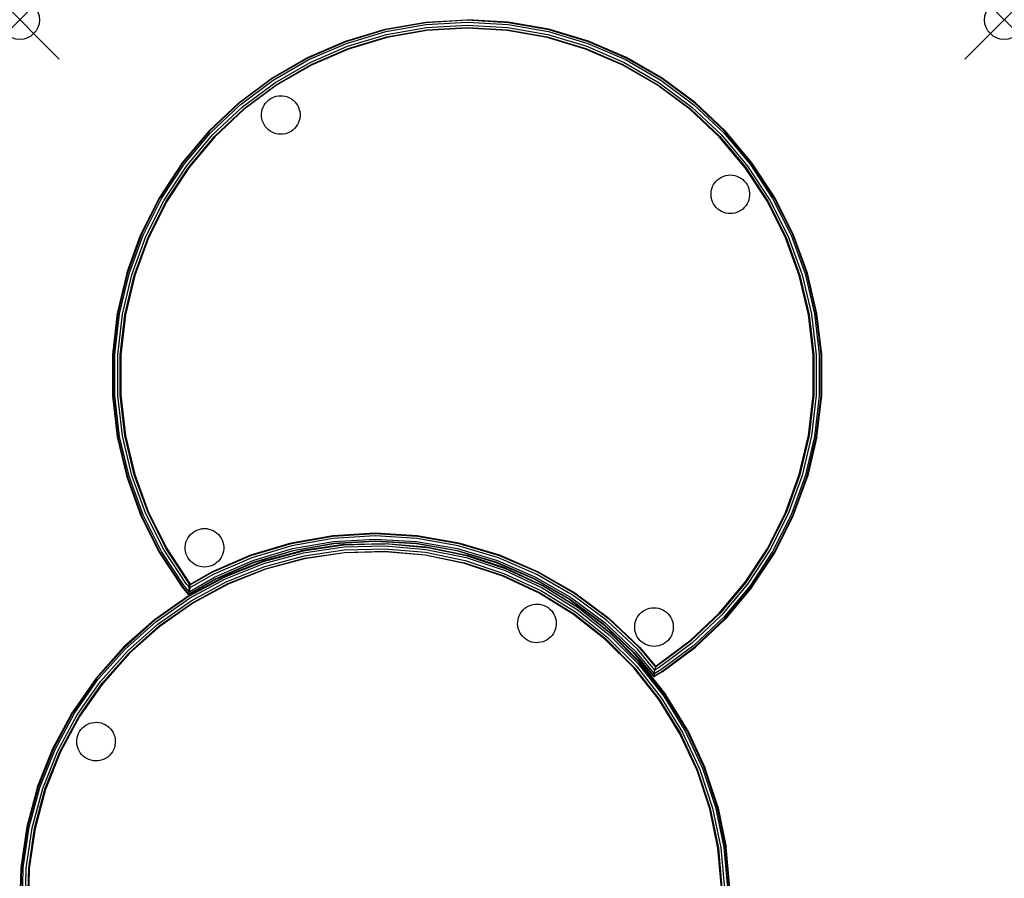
# Model space of a CAD drawing. Header units: inches. Extents: x 0 to 24.9, y -87.9 to 0.
# Tile 4 of 4: x 0 to 24.9, y -21.7 to 0. Entities that reach past the tile are written whole.
import ezdxf

# ---------------------------------------------------------------- set-up
doc = ezdxf.new("R2010")
doc.units = ezdxf.units.IN
doc.header["$MEASUREMENT"] = 0
doc.header["$PDMODE"] = 35
doc.header["$PDSIZE"] = 1
doc.layers.add('A-FURN-P-ST', color=2, linetype='Continuous')

msp = doc.modelspace()

# ---------------------------------------------------------------- linework, layer by layer
at = {"layer": 'A-FURN-P-ST', "lineweight": -3}
for p, q in [((10.29, -0.061), (11.335, 0)), ((12.38, -0.061), (11.335, 0)), ((8.257, -0.543), (9.259, -0.243)), ((9.259, -0.243), (10.29, -0.061)), ((10.292, -0.076), (9.263, -0.257)), ((9.274, -0.302), (10.297, -0.121)), ((9.291, -0.376), (10.306, -0.197)), ((11.335, -0.015), (10.292, -0.076)), ((10.297, -0.121), (11.335, -0.061)), ((10.306, -0.197), (11.335, -0.137)), ((10.313, -0.258), (11.335, -0.198)), ((11.335, -0.214), (10.315, -0.273)), ((12.378, -0.076), (11.335, -0.015)), ((11.335, -0.061), (12.373, -0.121)), ((11.335, -0.137), (12.364, -0.197)), ((11.335, -0.198), (12.357, -0.258)), ((12.355, -0.273), (11.335, -0.214)), ((12.364, -0.197), (13.379, -0.376)), ((12.373, -0.121), (13.396, -0.302)), ((13.407, -0.257), (12.378, -0.076)), ((13.411, -0.243), (12.38, -0.061)), ((14.413, -0.543), (13.411, -0.243)), ((9.263, -0.257), (8.262, -0.557)), ((8.278, -0.6), (9.274, -0.302)), ((8.304, -0.672), (9.291, -0.376)), ((8.325, -0.729), (9.305, -0.436)), ((9.309, -0.45), (8.33, -0.743)), ((9.305, -0.436), (10.313, -0.258)), ((10.315, -0.273), (9.309, -0.45)), ((13.361, -0.45), (12.355, -0.273)), ((12.357, -0.258), (13.365, -0.436)), ((14.34, -0.743), (13.361, -0.45)), ((13.365, -0.436), (14.345, -0.729)), ((13.379, -0.376), (14.366, -0.672)), ((13.396, -0.302), (14.392, -0.6)), ((14.408, -0.557), (13.407, -0.257)), ((7.296, -0.957), (8.257, -0.543)), ((8.262, -0.557), (7.303, -0.971)), ((7.323, -1.012), (8.278, -0.6)), ((7.357, -1.08), (8.304, -0.672)), ((7.385, -1.135), (8.325, -0.729)), ((8.33, -0.743), (7.392, -1.148)), ((15.278, -1.148), (14.34, -0.743)), ((14.345, -0.729), (15.285, -1.135)), ((14.366, -0.672), (15.313, -1.08)), ((14.392, -0.6), (15.347, -1.012)), ((15.367, -0.971), (14.408, -0.557)), ((15.374, -0.957), (14.413, -0.543)), ((6.389, -1.481), (7.296, -0.957)), ((7.303, -0.971), (6.398, -1.493)), ((16.272, -1.493), (15.367, -0.971)), ((15.374, -0.957), (16.281, -1.481)), ((16.281, -1.481), (15.374, -0.957)), ((6.423, -1.532), (7.323, -1.012)), ((6.465, -1.595), (7.357, -1.08)), ((6.498, -1.646), (7.385, -1.135)), ((7.392, -1.148), (6.507, -1.659)), ((16.163, -1.659), (15.278, -1.148)), ((15.285, -1.135), (16.172, -1.646)), ((15.313, -1.08), (16.205, -1.595)), ((15.347, -1.012), (16.247, -1.532)), ((5.55, -2.106), (6.389, -1.481)), ((6.398, -1.493), (5.56, -2.117)), ((17.11, -2.117), (16.272, -1.493)), ((16.281, -1.481), (17.12, -2.106)), ((17.12, -2.106), (16.281, -1.481)), ((5.589, -2.152), (6.423, -1.532)), ((5.638, -2.211), (6.465, -1.595)), ((5.677, -2.258), (6.498, -1.646)), ((6.507, -1.659), (5.687, -2.269)), ((16.983, -2.269), (16.163, -1.659)), ((16.172, -1.646), (16.993, -2.258)), ((16.205, -1.595), (17.032, -2.211)), ((16.247, -1.532), (17.081, -2.152)), ((6.346, -2.004), (6.395, -1.976)), ((6.395, -1.976), (6.447, -1.953)), ((6.447, -1.953), (6.502, -1.937)), ((6.502, -1.937), (6.558, -1.927)), ((6.558, -1.927), (6.615, -1.924)), ((6.615, -1.924), (6.671, -1.927)), ((6.671, -1.927), (6.727, -1.937)), ((6.727, -1.937), (6.782, -1.953)), ((6.782, -1.953), (6.834, -1.976)), ((6.834, -1.976), (6.883, -2.004)), ((5.55, -2.106), (4.789, -2.824)), ((5.56, -2.117), (4.8, -2.834)), ((4.833, -2.866), (5.589, -2.152)), ((4.888, -2.918), (5.638, -2.211)), ((6.146, -2.272), (6.166, -2.219)), ((6.166, -2.219), (6.191, -2.168)), ((6.191, -2.168), (6.222, -2.121)), ((6.222, -2.121), (6.259, -2.077)), ((6.259, -2.077), (6.3, -2.038)), ((6.3, -2.038), (6.346, -2.004)), ((6.883, -2.004), (6.929, -2.038)), ((6.929, -2.038), (6.97, -2.077)), ((6.97, -2.077), (7.007, -2.121)), ((7.007, -2.121), (7.038, -2.168)), ((7.038, -2.168), (7.064, -2.219)), ((7.064, -2.219), (7.083, -2.272)), ((17.032, -2.211), (17.782, -2.918)), ((17.081, -2.152), (17.837, -2.866)), ((17.87, -2.834), (17.11, -2.117)), ((17.12, -2.106), (17.881, -2.824)), ((17.122, -2.108), (17.12, -2.106)), ((4.933, -2.96), (5.677, -2.258)), ((5.687, -2.269), (4.944, -2.97)), ((6.126, -2.384), (6.133, -2.328)), ((6.126, -2.441), (6.126, -2.384)), ((6.133, -2.498), (6.126, -2.441)), ((6.133, -2.328), (6.146, -2.272)), ((7.083, -2.272), (7.096, -2.328)), ((7.096, -2.328), (7.103, -2.384)), ((7.103, -2.441), (7.096, -2.498)), ((7.103, -2.384), (7.103, -2.441)), ((17.726, -2.97), (16.983, -2.269)), ((16.993, -2.258), (17.737, -2.96)), ((6.146, -2.553), (6.133, -2.498)), ((6.166, -2.606), (6.146, -2.553)), ((6.191, -2.657), (6.166, -2.606)), ((6.222, -2.705), (6.191, -2.657)), ((6.259, -2.748), (6.222, -2.705)), ((7.007, -2.705), (6.97, -2.748)), ((7.038, -2.657), (7.007, -2.705)), ((7.064, -2.606), (7.038, -2.657)), ((7.083, -2.553), (7.064, -2.606)), ((7.096, -2.498), (7.083, -2.553)), ((4.789, -2.824), (4.116, -3.626)), ((4.8, -2.834), (4.128, -3.635)), ((4.165, -3.662), (4.833, -2.866)), ((4.226, -3.707), (4.888, -2.918)), ((4.275, -3.744), (4.933, -2.96)), ((4.944, -2.97), (4.287, -3.753)), ((6.3, -2.787), (6.259, -2.748)), ((6.346, -2.821), (6.3, -2.787)), ((6.395, -2.85), (6.346, -2.821)), ((6.447, -2.872), (6.395, -2.85)), ((6.502, -2.889), (6.447, -2.872)), ((6.558, -2.898), (6.502, -2.889)), ((6.615, -2.902), (6.558, -2.898)), ((6.671, -2.898), (6.615, -2.902)), ((6.727, -2.889), (6.671, -2.898)), ((6.782, -2.872), (6.727, -2.889)), ((6.834, -2.85), (6.782, -2.872)), ((6.883, -2.821), (6.834, -2.85)), ((6.929, -2.787), (6.883, -2.821)), ((6.97, -2.748), (6.929, -2.787)), ((18.383, -3.753), (17.726, -2.97)), ((17.737, -2.96), (18.395, -3.744)), ((17.782, -2.918), (18.444, -3.707)), ((17.837, -2.866), (18.505, -3.662)), ((18.542, -3.635), (17.87, -2.834)), ((18.554, -3.626), (17.881, -2.824)), ((4.116, -3.626), (3.541, -4.5)), ((4.128, -3.635), (3.554, -4.508)), ((3.594, -4.53), (4.165, -3.662)), ((3.66, -4.569), (4.226, -3.707)), ((18.444, -3.707), (19.01, -4.569)), ((18.505, -3.662), (19.076, -4.53)), ((19.116, -4.508), (18.542, -3.635)), ((19.129, -4.5), (18.554, -3.626)), ((3.713, -4.599), (4.275, -3.744)), ((4.287, -3.753), (3.726, -4.607)), ((17.736, -4.012), (17.785, -3.984)), ((17.785, -3.984), (17.837, -3.962)), ((17.837, -3.962), (17.892, -3.945)), ((17.892, -3.945), (17.948, -3.935)), ((17.948, -3.935), (18.005, -3.932)), ((18.005, -3.932), (18.061, -3.935)), ((18.061, -3.935), (18.117, -3.945)), ((18.117, -3.945), (18.172, -3.962)), ((18.172, -3.962), (18.224, -3.984)), ((18.224, -3.984), (18.273, -4.012)), ((18.944, -4.607), (18.383, -3.753)), ((18.395, -3.744), (18.958, -4.599)), ((17.536, -4.281), (17.556, -4.227)), ((17.556, -4.227), (17.581, -4.177)), ((17.581, -4.177), (17.612, -4.129)), ((17.612, -4.129), (17.649, -4.085)), ((17.649, -4.085), (17.69, -4.046)), ((17.69, -4.046), (17.736, -4.012)), ((18.273, -4.012), (18.319, -4.046)), ((18.319, -4.046), (18.36, -4.085)), ((18.36, -4.085), (18.397, -4.129)), ((18.397, -4.129), (18.428, -4.177)), ((18.428, -4.177), (18.454, -4.227)), ((18.454, -4.227), (18.473, -4.281)), ((17.516, -4.393), (17.523, -4.336)), ((17.516, -4.449), (17.516, -4.393)), ((17.523, -4.506), (17.516, -4.449)), ((17.523, -4.336), (17.536, -4.281)), ((18.473, -4.281), (18.486, -4.336)), ((18.486, -4.336), (18.493, -4.393)), ((18.493, -4.449), (18.486, -4.506)), ((18.493, -4.393), (18.493, -4.449)), ((3.541, -4.5), (3.071, -5.435)), ((3.554, -4.508), (3.085, -5.441)), ((3.127, -5.459), (3.594, -4.53)), ((3.197, -5.49), (3.66, -4.569)), ((3.253, -5.514), (3.713, -4.599)), ((3.726, -4.607), (3.267, -5.52)), ((17.536, -4.561), (17.523, -4.506)), ((17.556, -4.615), (17.536, -4.561)), ((17.581, -4.666), (17.556, -4.615)), ((17.612, -4.713), (17.581, -4.666)), ((17.649, -4.757), (17.612, -4.713)), ((18.397, -4.713), (18.36, -4.757)), ((18.428, -4.666), (18.397, -4.713)), ((18.454, -4.615), (18.428, -4.666)), ((18.473, -4.561), (18.454, -4.615)), ((18.486, -4.506), (18.473, -4.561)), ((19.403, -5.52), (18.944, -4.607)), ((18.958, -4.599), (19.417, -5.514)), ((19.01, -4.569), (19.473, -5.49)), ((19.076, -4.53), (19.543, -5.459)), ((19.585, -5.441), (19.116, -4.508)), ((19.599, -5.435), (19.129, -4.5)), ((17.69, -4.796), (17.649, -4.757)), ((17.736, -4.83), (17.69, -4.796)), ((17.785, -4.858), (17.736, -4.83)), ((17.837, -4.881), (17.785, -4.858)), ((17.892, -4.897), (17.837, -4.881)), ((17.948, -4.907), (17.892, -4.897)), ((18.005, -4.91), (17.948, -4.907)), ((18.061, -4.907), (18.005, -4.91)), ((18.117, -4.897), (18.061, -4.907)), ((18.172, -4.881), (18.117, -4.897)), ((18.224, -4.858), (18.172, -4.881)), ((18.273, -4.83), (18.224, -4.858)), ((18.319, -4.796), (18.273, -4.83)), ((18.36, -4.757), (18.319, -4.796)), ((2.713, -6.419), (3.071, -5.435)), ((3.085, -5.441), (2.728, -6.423)), ((2.771, -6.436), (3.127, -5.459)), ((19.543, -5.459), (19.899, -6.436)), ((19.942, -6.423), (19.585, -5.441)), ((19.957, -6.419), (19.599, -5.435)), ((2.844, -6.458), (3.197, -5.49)), ((2.903, -6.476), (3.253, -5.514)), ((3.267, -5.52), (2.918, -6.48)), ((19.752, -6.48), (19.403, -5.52)), ((19.417, -5.514), (19.767, -6.476)), ((19.473, -5.49), (19.826, -6.458)), ((2.713, -6.419), (2.472, -7.437)), ((2.728, -6.423), (2.487, -7.44)), ((2.532, -7.448), (2.771, -6.436)), ((2.607, -7.461), (2.844, -6.458)), ((2.667, -7.472), (2.903, -6.476)), ((2.918, -6.48), (2.682, -7.474)), ((19.988, -7.474), (19.752, -6.48)), ((19.767, -6.476), (20.003, -7.472)), ((19.826, -6.458), (20.063, -7.461)), ((19.899, -6.436), (20.138, -7.448)), ((20.183, -7.44), (19.942, -6.423)), ((20.198, -7.437), (19.957, -6.419)), ((2.472, -7.437), (2.35, -8.477)), ((2.487, -7.44), (2.365, -8.478)), ((2.411, -8.48), (2.532, -7.448)), ((2.487, -8.485), (2.607, -7.461)), ((2.548, -8.488), (2.667, -7.472)), ((2.682, -7.474), (2.563, -8.489)), ((20.107, -8.489), (19.988, -7.474)), ((20.003, -7.472), (20.122, -8.488)), ((20.063, -7.461), (20.183, -8.485)), ((20.138, -7.448), (20.259, -8.48)), ((20.305, -8.478), (20.183, -7.44)), ((20.32, -8.477), (20.198, -7.437)), ((2.35, -8.477), (2.35, -9.523)), ((2.365, -8.478), (2.365, -9.522)), ((2.411, -9.52), (2.411, -8.48)), ((20.259, -8.48), (20.259, -9.52)), ((20.305, -9.522), (20.305, -8.478)), ((20.32, -9.523), (20.32, -8.477)), ((2.487, -9.515), (2.487, -8.485)), ((2.548, -9.512), (2.548, -8.488)), ((2.563, -8.489), (2.563, -9.511)), ((20.107, -9.511), (20.107, -8.489)), ((20.122, -8.488), (20.122, -9.512)), ((20.183, -8.485), (20.183, -9.515)), ((2.35, -9.523), (2.472, -10.563)), ((2.365, -9.522), (2.487, -10.56)), ((2.532, -10.552), (2.411, -9.52)), ((2.607, -10.539), (2.487, -9.515)), ((2.667, -10.528), (2.548, -9.512)), ((2.563, -9.511), (2.682, -10.526)), ((19.988, -10.526), (20.107, -9.511)), ((20.122, -9.512), (20.003, -10.528)), ((20.183, -9.515), (20.063, -10.539)), ((20.259, -9.52), (20.138, -10.552)), ((20.183, -10.56), (20.305, -9.522)), ((20.198, -10.563), (20.32, -9.523)), ((2.472, -10.563), (2.713, -11.581)), ((2.487, -10.56), (2.728, -11.577)), ((2.771, -11.564), (2.532, -10.552)), ((2.844, -11.542), (2.607, -10.539)), ((2.903, -11.524), (2.667, -10.528)), ((2.682, -10.526), (2.918, -11.52)), ((19.752, -11.52), (19.988, -10.526)), ((20.003, -10.528), (19.767, -11.524)), ((20.063, -10.539), (19.826, -11.542)), ((20.138, -10.552), (19.899, -11.564)), ((19.942, -11.577), (20.183, -10.56)), ((20.198, -10.563), (19.957, -11.581)), ((2.713, -11.581), (3.071, -12.565)), ((2.728, -11.577), (3.085, -12.559)), ((3.127, -12.541), (2.771, -11.564)), ((3.197, -12.51), (2.844, -11.542)), ((3.253, -12.486), (2.903, -11.524)), ((2.918, -11.52), (3.267, -12.48)), ((19.403, -12.48), (19.752, -11.52)), ((19.767, -11.524), (19.417, -12.486)), ((19.826, -11.542), (19.473, -12.51)), ((19.899, -11.564), (19.543, -12.541)), ((19.585, -12.559), (19.942, -11.577)), ((19.599, -12.565), (19.957, -11.581)), ((3.071, -12.565), (3.541, -13.5)), ((3.085, -12.559), (3.554, -13.492)), ((3.594, -13.47), (3.127, -12.541)), ((3.66, -13.431), (3.197, -12.51)), ((3.713, -13.401), (3.253, -12.486)), ((3.267, -12.48), (3.726, -13.393)), ((18.944, -13.393), (19.403, -12.48)), ((19.417, -12.486), (18.958, -13.401)), ((19.473, -12.51), (19.01, -13.431)), ((19.543, -12.541), (19.076, -13.47)), ((19.116, -13.492), (19.585, -12.559)), ((19.129, -13.5), (19.599, -12.565)), ((4.367, -13), (4.413, -12.966)), ((4.413, -12.966), (4.462, -12.938)), ((4.462, -12.938), (4.515, -12.915)), ((4.515, -12.915), (4.569, -12.899)), ((4.569, -12.899), (4.625, -12.889)), ((4.625, -12.889), (4.682, -12.886)), ((4.682, -12.886), (4.739, -12.889)), ((4.739, -12.889), (4.795, -12.899)), ((4.795, -12.899), (4.849, -12.915)), ((4.849, -12.915), (4.901, -12.938)), ((4.901, -12.938), (4.951, -12.966)), ((4.951, -12.966), (4.996, -13)), ((4.213, -13.234), (4.233, -13.181)), ((4.233, -13.181), (4.258, -13.13)), ((4.258, -13.13), (4.29, -13.083)), ((4.29, -13.083), (4.326, -13.039)), ((4.326, -13.039), (4.367, -13)), ((4.996, -13), (5.037, -13.039)), ((5.037, -13.039), (5.074, -13.083)), ((5.074, -13.083), (5.105, -13.13)), ((5.105, -13.13), (5.131, -13.181)), ((5.131, -13.181), (5.15, -13.234)), ((6.881, -13.247), (7.936, -13.061)), ((6.884, -13.262), (7.937, -13.076)), ((7.945, -13.137), (6.898, -13.322)), ((6.916, -13.396), (7.953, -13.213)), ((7.936, -13.061), (9.005, -12.999)), ((7.937, -13.076), (9.005, -13.014)), ((9.005, -13.075), (7.945, -13.137)), ((7.953, -13.213), (9.005, -13.152)), ((7.959, -13.258), (9.005, -13.197)), ((9.005, -13.213), (7.96, -13.273)), ((9.005, -12.999), (10.075, -13.061)), ((9.005, -13.014), (10.073, -13.076)), ((10.066, -13.137), (9.005, -13.075)), ((9.005, -13.152), (10.057, -13.213)), ((9.005, -13.197), (10.052, -13.258)), ((10.05, -13.273), (9.005, -13.213)), ((10.057, -13.213), (11.095, -13.396)), ((11.112, -13.322), (10.066, -13.137)), ((10.073, -13.076), (11.127, -13.262)), ((10.075, -13.061), (11.13, -13.247)), ((4.165, -14.338), (3.594, -13.47)), ((4.226, -14.293), (3.66, -13.431)), ((4.275, -14.256), (3.713, -13.401)), ((3.726, -13.393), (4.287, -14.247)), ((4.194, -13.346), (4.2, -13.29)), ((4.194, -13.403), (4.194, -13.346)), ((4.2, -13.46), (4.194, -13.403)), ((4.2, -13.29), (4.213, -13.234)), ((4.213, -13.515), (4.2, -13.46)), ((5.15, -13.234), (5.163, -13.29)), ((5.163, -13.46), (5.15, -13.515)), ((5.163, -13.29), (5.17, -13.346)), ((5.17, -13.403), (5.163, -13.46)), ((5.17, -13.346), (5.17, -13.403)), ((5.854, -13.555), (6.881, -13.247)), ((5.859, -13.569), (6.884, -13.262)), ((6.898, -13.322), (5.88, -13.626)), ((5.906, -13.698), (6.916, -13.396)), ((5.922, -13.741), (6.926, -13.44)), ((6.93, -13.455), (5.927, -13.755)), ((7.176, -13.444), (6.165, -13.715)), ((7.179, -13.459), (6.17, -13.729)), ((6.926, -13.44), (7.959, -13.258)), ((7.96, -13.273), (6.93, -13.455)), ((8.212, -13.292), (7.176, -13.444)), ((8.213, -13.307), (7.179, -13.459)), ((7.189, -13.503), (8.217, -13.353)), ((7.204, -13.578), (8.224, -13.429)), ((8.212, -13.292), (9.258, -13.261)), ((8.212, -13.292), (9.258, -13.277)), ((9.258, -13.277), (8.213, -13.307)), ((8.217, -13.353), (9.256, -13.322)), ((8.224, -13.429), (9.254, -13.399)), ((8.229, -13.489), (9.252, -13.46)), ((9.252, -13.46), (10.272, -13.549)), ((9.254, -13.399), (10.281, -13.488)), ((9.256, -13.322), (10.292, -13.413)), ((9.258, -13.261), (10.301, -13.353)), ((9.258, -13.261), (9.258, -13.277)), ((9.258, -13.261), (10.298, -13.368)), ((10.298, -13.368), (9.258, -13.277)), ((9.258, -13.277), (9.258, -13.277)), ((11.081, -13.455), (10.05, -13.273)), ((10.052, -13.258), (11.084, -13.44)), ((10.292, -13.413), (11.31, -13.623)), ((10.301, -13.353), (10.298, -13.368)), ((11.322, -13.579), (10.298, -13.368)), ((10.301, -13.353), (11.326, -13.564)), ((12.083, -13.755), (11.081, -13.455)), ((11.084, -13.44), (12.089, -13.741)), ((11.095, -13.396), (12.104, -13.698)), ((12.13, -13.626), (11.112, -13.322)), ((11.127, -13.262), (12.151, -13.569)), ((11.13, -13.247), (12.157, -13.555)), ((18.383, -14.247), (18.944, -13.393)), ((18.958, -13.401), (18.395, -14.256)), ((19.01, -13.431), (18.444, -14.293)), ((19.076, -13.47), (18.505, -14.338)), ((3.541, -13.5), (4.116, -14.374)), ((3.554, -13.492), (4.128, -14.365)), ((4.233, -13.568), (4.213, -13.515)), ((4.258, -13.619), (4.233, -13.568)), ((4.29, -13.667), (4.258, -13.619)), ((4.326, -13.71), (4.29, -13.667)), ((4.367, -13.749), (4.326, -13.71)), ((4.87, -13.979), (5.854, -13.555)), ((4.877, -13.993), (5.859, -13.569)), ((5.88, -13.626), (4.905, -14.047)), ((4.939, -14.115), (5.906, -13.698)), ((5.037, -13.71), (4.996, -13.749)), ((5.074, -13.667), (5.037, -13.71)), ((5.105, -13.619), (5.074, -13.667)), ((5.131, -13.568), (5.105, -13.619)), ((5.15, -13.515), (5.131, -13.568)), ((6.165, -13.715), (5.193, -14.101)), ((6.184, -13.772), (7.189, -13.503)), ((6.208, -13.845), (7.204, -13.578)), ((6.228, -13.903), (7.216, -13.638)), ((7.219, -13.653), (6.232, -13.917)), ((7.216, -13.638), (8.229, -13.489)), ((8.23, -13.505), (7.219, -13.653)), ((9.252, -13.475), (8.23, -13.505)), ((10.27, -13.564), (9.252, -13.475)), ((11.27, -13.771), (10.27, -13.564)), ((10.272, -13.549), (11.274, -13.756)), ((10.281, -13.488), (11.29, -13.697)), ((11.29, -13.697), (12.268, -14.021)), ((11.31, -13.623), (12.297, -13.95)), ((12.313, -13.908), (11.322, -13.579)), ((11.326, -13.564), (12.319, -13.894)), ((12.319, -13.894), (11.326, -13.564)), ((12.104, -13.698), (13.072, -14.115)), ((13.106, -14.047), (12.13, -13.626)), ((12.151, -13.569), (13.133, -13.993)), ((12.157, -13.555), (13.14, -13.979)), ((18.542, -14.365), (19.116, -13.492)), ((18.554, -14.374), (19.129, -13.5)), ((4.413, -13.783), (4.367, -13.749)), ((4.462, -13.812), (4.413, -13.783)), ((4.515, -13.834), (4.462, -13.812)), ((4.569, -13.851), (4.515, -13.834)), ((4.625, -13.86), (4.569, -13.851)), ((4.682, -13.864), (4.625, -13.86)), ((4.739, -13.86), (4.682, -13.864)), ((4.795, -13.851), (4.739, -13.86)), ((4.849, -13.834), (4.795, -13.851)), ((4.901, -13.812), (4.849, -13.834)), ((4.951, -13.783), (4.901, -13.812)), ((4.996, -13.749), (4.951, -13.783)), ((4.959, -14.156), (5.922, -13.741)), ((5.927, -13.755), (4.966, -14.17)), ((6.17, -13.729), (5.199, -14.115)), ((5.218, -14.156), (6.184, -13.772)), ((5.251, -14.225), (6.208, -13.845)), ((5.276, -14.281), (6.228, -13.903)), ((6.232, -13.917), (5.283, -14.294)), ((12.24, -14.092), (11.27, -13.771)), ((11.274, -13.756), (12.246, -14.078)), ((13.044, -14.17), (12.083, -13.755)), ((12.089, -13.741), (13.051, -14.156)), ((12.297, -13.95), (13.239, -14.39)), ((13.26, -14.349), (12.313, -13.908)), ((12.319, -13.894), (13.268, -14.336)), ((12.32, -13.894), (12.319, -13.894)), ((5.193, -14.101), (4.271, -14.598)), ((4.966, -14.17), (4.278, -14.567)), ((5.199, -14.115), (4.279, -14.611)), ((4.281, -14.548), (4.959, -14.156)), ((4.292, -14.489), (4.939, -14.115)), ((4.303, -14.65), (5.218, -14.156)), ((4.905, -14.047), (4.309, -14.391)), ((4.322, -14.316), (4.877, -13.993)), ((4.325, -14.297), (4.87, -13.979)), ((13.166, -14.524), (12.24, -14.092)), ((12.246, -14.078), (13.173, -14.51)), ((12.268, -14.021), (13.203, -14.457)), ((13.951, -14.693), (13.044, -14.17)), ((13.051, -14.156), (13.959, -14.68)), ((13.072, -14.115), (13.984, -14.642)), ((14.026, -14.579), (13.106, -14.047)), ((13.133, -13.993), (14.06, -14.527)), ((13.14, -13.979), (14.068, -14.515)), ((4.116, -14.374), (4.278, -14.567)), ((4.128, -14.365), (4.281, -14.548)), ((4.292, -14.489), (4.165, -14.338)), ((4.309, -14.391), (4.226, -14.293)), ((4.322, -14.316), (4.275, -14.256)), ((4.287, -14.247), (4.282, -14.489)), ((4.287, -14.247), (4.325, -14.297)), ((4.309, -14.391), (4.292, -14.489)), ((4.309, -14.391), (4.325, -14.297)), ((4.343, -14.714), (5.251, -14.225)), ((4.376, -14.766), (5.276, -14.281)), ((5.283, -14.294), (4.384, -14.779)), ((13.203, -14.457), (14.08, -14.998)), ((13.239, -14.39), (14.123, -14.935)), ((14.15, -14.898), (13.26, -14.349)), ((13.268, -14.336), (14.158, -14.885)), ((17.726, -15.03), (18.383, -14.247)), ((18.395, -14.256), (17.737, -15.04)), ((18.444, -14.293), (17.782, -15.082)), ((18.505, -14.338), (17.837, -15.134)), ((17.87, -15.166), (18.542, -14.365)), ((18.554, -14.374), (17.881, -15.176)), ((4.271, -14.598), (3.414, -15.198)), ((4.279, -14.611), (3.424, -15.21)), ((3.452, -15.246), (4.303, -14.65)), ((3.499, -15.306), (4.343, -14.714)), ((4.278, -14.567), (4.281, -14.55)), ((4.292, -14.489), (4.281, -14.548)), ((14.036, -15.06), (13.166, -14.524)), ((13.173, -14.51), (14.045, -15.048)), ((13.951, -14.693), (14.79, -15.318)), ((13.959, -14.68), (14.8, -15.306)), ((13.984, -14.642), (14.83, -15.271)), ((14.879, -15.213), (14.026, -14.579)), ((14.06, -14.527), (14.918, -15.166)), ((14.068, -14.515), (14.928, -15.155)), ((3.537, -15.354), (4.376, -14.766)), ((4.384, -14.779), (3.547, -15.365)), ((12.722, -14.986), (12.76, -14.943)), ((12.76, -14.943), (12.802, -14.905)), ((12.802, -14.905), (12.849, -14.873)), ((12.849, -14.873), (12.899, -14.846)), ((12.899, -14.846), (12.952, -14.825)), ((12.952, -14.825), (13.007, -14.81)), ((13.007, -14.81), (13.063, -14.802)), ((13.063, -14.802), (13.12, -14.8)), ((13.12, -14.8), (13.177, -14.805)), ((13.177, -14.805), (13.232, -14.817)), ((13.232, -14.817), (13.286, -14.835)), ((13.286, -14.835), (13.338, -14.859)), ((13.338, -14.859), (13.386, -14.888)), ((13.386, -14.888), (13.431, -14.924)), ((13.431, -14.924), (13.471, -14.964)), ((13.471, -14.964), (13.506, -15.009)), ((14.123, -14.935), (14.939, -15.58)), ((14.969, -15.546), (14.15, -14.898)), ((14.158, -14.885), (14.979, -15.534)), ((15.803, -14.974), (15.852, -14.946)), ((15.852, -14.946), (15.904, -14.923)), ((15.904, -14.923), (15.959, -14.907)), ((15.959, -14.907), (16.015, -14.897)), ((16.015, -14.897), (16.072, -14.894)), ((16.072, -14.894), (16.128, -14.897)), ((16.128, -14.897), (16.184, -14.907)), ((16.184, -14.907), (16.239, -14.923)), ((16.239, -14.923), (16.291, -14.946)), ((16.291, -14.946), (16.34, -14.974)), ((3.414, -15.198), (2.632, -15.894)), ((3.424, -15.21), (2.643, -15.905)), ((12.619, -15.246), (12.627, -15.19)), ((12.627, -15.19), (12.642, -15.135)), ((12.642, -15.135), (12.663, -15.082)), ((12.663, -15.082), (12.689, -15.032)), ((12.689, -15.032), (12.722, -14.986)), ((13.506, -15.009), (13.536, -15.057)), ((13.536, -15.057), (13.56, -15.109)), ((13.56, -15.109), (13.578, -15.162)), ((13.578, -15.162), (13.59, -15.218)), ((14.837, -15.694), (14.036, -15.06)), ((14.045, -15.048), (14.848, -15.683)), ((14.08, -14.998), (14.888, -15.637)), ((15.651, -15.942), (14.879, -15.213)), ((14.918, -15.166), (15.696, -15.9)), ((14.928, -15.155), (15.707, -15.89)), ((15.603, -15.243), (15.623, -15.189)), ((15.623, -15.189), (15.648, -15.139)), ((15.648, -15.139), (15.679, -15.091)), ((15.679, -15.091), (15.716, -15.047)), ((15.716, -15.047), (15.757, -15.008)), ((15.757, -15.008), (15.803, -14.974)), ((16.34, -14.974), (16.386, -15.008)), ((16.386, -15.008), (16.427, -15.047)), ((16.427, -15.047), (16.464, -15.091)), ((16.464, -15.091), (16.495, -15.139)), ((16.495, -15.139), (16.521, -15.189)), ((16.521, -15.189), (16.54, -15.243)), ((16.983, -15.731), (17.726, -15.03)), ((17.737, -15.04), (16.993, -15.742)), ((17.782, -15.082), (17.032, -15.789)), ((17.837, -15.134), (17.081, -15.848)), ((17.11, -15.883), (17.87, -15.166)), ((17.12, -15.894), (17.881, -15.176)), ((2.675, -15.937), (3.452, -15.246)), ((2.729, -15.991), (3.499, -15.306)), ((2.772, -16.034), (3.537, -15.354)), ((3.547, -15.365), (2.783, -16.045)), ((12.617, -15.303), (12.619, -15.246)), ((12.622, -15.36), (12.617, -15.303)), ((12.633, -15.416), (12.622, -15.36)), ((12.651, -15.47), (12.633, -15.416)), ((13.57, -15.443), (13.549, -15.496)), ((13.585, -15.388), (13.57, -15.443)), ((13.593, -15.332), (13.585, -15.388)), ((13.59, -15.218), (13.595, -15.275)), ((13.595, -15.275), (13.593, -15.332)), ((14.79, -15.318), (15.552, -16.036)), ((14.8, -15.306), (15.563, -16.026)), ((14.83, -15.271), (15.596, -15.995)), ((15.583, -15.355), (15.59, -15.298)), ((15.583, -15.411), (15.583, -15.355)), ((15.59, -15.468), (15.583, -15.411)), ((15.59, -15.298), (15.603, -15.243)), ((16.54, -15.243), (16.553, -15.298)), ((16.553, -15.298), (16.56, -15.355)), ((16.56, -15.411), (16.553, -15.468)), ((16.56, -15.355), (16.56, -15.411)), ((12.675, -15.521), (12.651, -15.47)), ((12.705, -15.57), (12.675, -15.521)), ((12.74, -15.614), (12.705, -15.57)), ((12.781, -15.654), (12.74, -15.614)), ((12.825, -15.69), (12.781, -15.654)), ((12.874, -15.719), (12.825, -15.69)), ((13.362, -15.705), (13.312, -15.732)), ((13.409, -15.673), (13.362, -15.705)), ((13.451, -15.635), (13.409, -15.673)), ((13.489, -15.592), (13.451, -15.635)), ((13.522, -15.546), (13.489, -15.592)), ((13.549, -15.496), (13.522, -15.546)), ((15.56, -16.416), (14.837, -15.694)), ((14.848, -15.683), (15.571, -16.406)), ((14.888, -15.637), (15.617, -16.366)), ((14.939, -15.58), (15.674, -16.315)), ((15.708, -16.285), (14.969, -15.546)), ((14.979, -15.534), (15.719, -16.275)), ((15.603, -15.523), (15.59, -15.468)), ((15.623, -15.577), (15.603, -15.523)), ((15.648, -15.628), (15.623, -15.577)), ((15.679, -15.675), (15.648, -15.628)), ((15.716, -15.719), (15.679, -15.675)), ((16.464, -15.675), (16.427, -15.719)), ((16.495, -15.628), (16.464, -15.675)), ((16.521, -15.577), (16.495, -15.628)), ((16.54, -15.523), (16.521, -15.577)), ((16.553, -15.468), (16.54, -15.523)), ((2.632, -15.894), (1.936, -16.676)), ((2.643, -15.905), (1.948, -16.685)), ((1.984, -16.713), (2.675, -15.937)), ((12.925, -15.744), (12.874, -15.719)), ((12.979, -15.761), (12.925, -15.744)), ((13.035, -15.773), (12.979, -15.761)), ((13.091, -15.778), (13.035, -15.773)), ((13.148, -15.776), (13.091, -15.778)), ((13.205, -15.768), (13.148, -15.776)), ((13.26, -15.753), (13.205, -15.768)), ((13.312, -15.732), (13.26, -15.753)), ((16.094, -16.469), (15.651, -15.942)), ((15.696, -15.9), (16.107, -16.394)), ((15.707, -15.89), (16.11, -16.375)), ((15.757, -15.758), (15.716, -15.719)), ((15.803, -15.792), (15.757, -15.758)), ((15.852, -15.82), (15.803, -15.792)), ((15.904, -15.843), (15.852, -15.82)), ((15.959, -15.859), (15.904, -15.843)), ((16.015, -15.869), (15.959, -15.859)), ((16.072, -15.872), (16.015, -15.869)), ((16.128, -15.869), (16.072, -15.872)), ((16.184, -15.859), (16.128, -15.869)), ((16.163, -16.341), (16.983, -15.731)), ((16.993, -15.742), (16.172, -16.354)), ((16.239, -15.843), (16.184, -15.859)), ((17.032, -15.789), (16.205, -16.405)), ((16.291, -15.82), (16.239, -15.843)), ((17.081, -15.848), (16.247, -16.468)), ((16.272, -16.507), (17.11, -15.883)), ((16.281, -16.519), (17.12, -15.894)), ((16.34, -15.792), (16.291, -15.82)), ((16.386, -15.758), (16.34, -15.792)), ((16.427, -15.719), (16.386, -15.758)), ((2.044, -16.761), (2.729, -15.991)), ((2.092, -16.799), (2.772, -16.034)), ((2.783, -16.045), (2.104, -16.808)), ((15.552, -16.036), (16.063, -16.645)), ((15.563, -16.026), (16.066, -16.626)), ((15.596, -15.995), (16.076, -16.567)), ((16.194, -17.218), (15.56, -16.416)), ((15.571, -16.406), (16.206, -17.209)), ((15.617, -16.366), (16.256, -17.174)), ((15.674, -16.315), (16.319, -17.13)), ((16.356, -17.104), (15.708, -16.285)), ((15.719, -16.275), (16.369, -17.095)), ((16.107, -16.394), (16.094, -16.469)), ((16.205, -16.405), (16.094, -16.469)), ((16.172, -16.354), (16.107, -16.394)), ((16.11, -16.375), (16.107, -16.394)), ((16.11, -16.375), (16.163, -16.341)), ((1.936, -16.676), (1.336, -17.533)), ((1.948, -16.685), (1.349, -17.541)), ((1.388, -17.565), (1.984, -16.713)), ((16.281, -16.519), (16.063, -16.645)), ((16.066, -16.626), (16.063, -16.645)), ((16.066, -16.626), (16.272, -16.507)), ((16.076, -16.567), (16.066, -16.626)), ((16.247, -16.468), (16.076, -16.567)), ((16.076, -16.567), (16.094, -16.469)), ((1.453, -17.605), (2.044, -16.761)), ((1.505, -17.637), (2.092, -16.799)), ((2.104, -16.808), (1.518, -17.645)), ((16.206, -17.209), (16.743, -18.08)), ((16.256, -17.174), (16.797, -18.051)), ((16.319, -17.13), (16.864, -18.015)), ((16.905, -17.994), (16.356, -17.104)), ((16.918, -17.986), (16.369, -17.095)), ((16.73, -18.088), (16.194, -17.218)), ((0.839, -18.454), (1.336, -17.533)), ((1.349, -17.541), (0.853, -18.461)), ((0.895, -18.48), (1.388, -17.565)), ((0.964, -18.512), (1.453, -17.605)), ((1.019, -18.538), (1.505, -17.637)), ((1.518, -17.645), (1.033, -18.544)), ((1.551, -17.979), (1.588, -17.937)), ((1.588, -17.937), (1.631, -17.899)), ((1.631, -17.899), (1.677, -17.866)), ((1.677, -17.866), (1.728, -17.839)), ((1.728, -17.839), (1.78, -17.818)), ((1.78, -17.818), (1.835, -17.804)), ((1.835, -17.804), (1.892, -17.795)), ((1.892, -17.795), (1.948, -17.794)), ((1.948, -17.794), (2.005, -17.799)), ((2.005, -17.799), (2.061, -17.81)), ((2.061, -17.81), (2.115, -17.828)), ((2.115, -17.828), (2.166, -17.852)), ((2.166, -17.852), (2.215, -17.882)), ((2.215, -17.882), (2.259, -17.917)), ((2.259, -17.917), (2.3, -17.957)), ((2.3, -17.957), (2.335, -18.002)), ((1.447, -18.24), (1.455, -18.184)), ((1.455, -18.184), (1.47, -18.129)), ((1.47, -18.129), (1.491, -18.076)), ((1.491, -18.076), (1.518, -18.026)), ((1.518, -18.026), (1.551, -17.979)), ((2.335, -18.002), (2.365, -18.05)), ((2.365, -18.05), (2.389, -18.102)), ((2.389, -18.102), (2.407, -18.156)), ((2.407, -18.156), (2.418, -18.212)), ((17.162, -19.014), (16.73, -18.088)), ((16.743, -18.08), (17.176, -19.008)), ((16.797, -18.051), (17.233, -18.985)), ((16.864, -18.015), (17.304, -18.957)), ((17.346, -18.94), (16.905, -17.994)), ((16.918, -17.986), (17.36, -18.935)), ((0.453, -19.427), (0.839, -18.454)), ((0.853, -18.461), (0.467, -19.432)), ((1.445, -18.297), (1.447, -18.24)), ((1.45, -18.353), (1.445, -18.297)), ((1.462, -18.409), (1.45, -18.353)), ((1.48, -18.463), (1.462, -18.409)), ((2.398, -18.436), (2.377, -18.489)), ((2.413, -18.381), (2.398, -18.436)), ((2.421, -18.325), (2.413, -18.381)), ((2.418, -18.212), (2.423, -18.268)), ((2.423, -18.268), (2.421, -18.325)), ((0.511, -19.446), (0.895, -18.48)), ((0.583, -19.47), (0.964, -18.512)), ((0.641, -19.489), (1.019, -18.538)), ((1.033, -18.544), (0.656, -19.494)), ((1.504, -18.515), (1.48, -18.463)), ((1.534, -18.563), (1.504, -18.515)), ((1.569, -18.608), (1.534, -18.563)), ((1.609, -18.648), (1.569, -18.608)), ((1.654, -18.683), (1.609, -18.648)), ((1.702, -18.713), (1.654, -18.683)), ((2.191, -18.699), (2.141, -18.726)), ((2.238, -18.666), (2.191, -18.699)), ((2.28, -18.628), (2.238, -18.666)), ((2.318, -18.586), (2.28, -18.628)), ((2.35, -18.539), (2.318, -18.586)), ((2.377, -18.489), (2.35, -18.539)), ((1.754, -18.737), (1.702, -18.713)), ((1.808, -18.755), (1.754, -18.737)), ((1.863, -18.766), (1.808, -18.755)), ((1.92, -18.771), (1.863, -18.766)), ((1.977, -18.77), (1.92, -18.771)), ((2.033, -18.761), (1.977, -18.77)), ((2.088, -18.747), (2.033, -18.761)), ((2.141, -18.726), (2.088, -18.747)), ((17.304, -18.957), (17.631, -19.944)), ((17.675, -19.932), (17.346, -18.94)), ((17.69, -19.928), (17.36, -18.935)), ((17.483, -19.984), (17.162, -19.014)), ((17.176, -19.008), (17.498, -19.98)), ((17.233, -18.985), (17.557, -19.964)), ((0.453, -19.427), (0.182, -20.438)), ((0.467, -19.432), (0.197, -20.441)), ((0.242, -20.45), (0.511, -19.446)), ((0.316, -20.465), (0.583, -19.47)), ((0.376, -20.478), (0.641, -19.489)), ((0.656, -19.494), (0.391, -20.481)), ((17.631, -19.944), (17.841, -20.962)), ((17.886, -20.955), (17.675, -19.932)), ((17.69, -19.928), (17.901, -20.953)), ((17.69, -20.984), (17.483, -19.984)), ((17.498, -19.98), (17.705, -20.982)), ((17.557, -19.964), (17.765, -20.973)), ((0.182, -20.438), (0.03, -21.473)), ((0.197, -20.441), (0.046, -21.475)), ((0.091, -21.479), (0.242, -20.45)), ((0.167, -21.485), (0.316, -20.465)), ((0.228, -21.491), (0.376, -20.478)), ((0.391, -20.481), (0.243, -21.492)), ((17.977, -21.996), (17.886, -20.955)), ((17.992, -21.996), (17.901, -20.953)), ((17.779, -22.002), (17.69, -20.984)), ((17.705, -20.982), (17.794, -22.002)), ((17.765, -20.973), (17.855, -22)), ((17.841, -20.962), (17.931, -21.998)), ((0.03, -21.473), (0, -22.519)), ((0.046, -21.475), (0.015, -22.519)), ((0.061, -22.518), (0.091, -21.479)), ((0.137, -22.515), (0.167, -21.485)), ((0.198, -22.514), (0.228, -21.491)), ((0.243, -21.492), (0.213, -22.513))]:
    msp.add_line(p, q, dxfattribs=at)
for p in [(0, 0), (24.947, 0)]:
    msp.add_point(p, dxfattribs=at)

doc.saveas('drawing.dxf')
